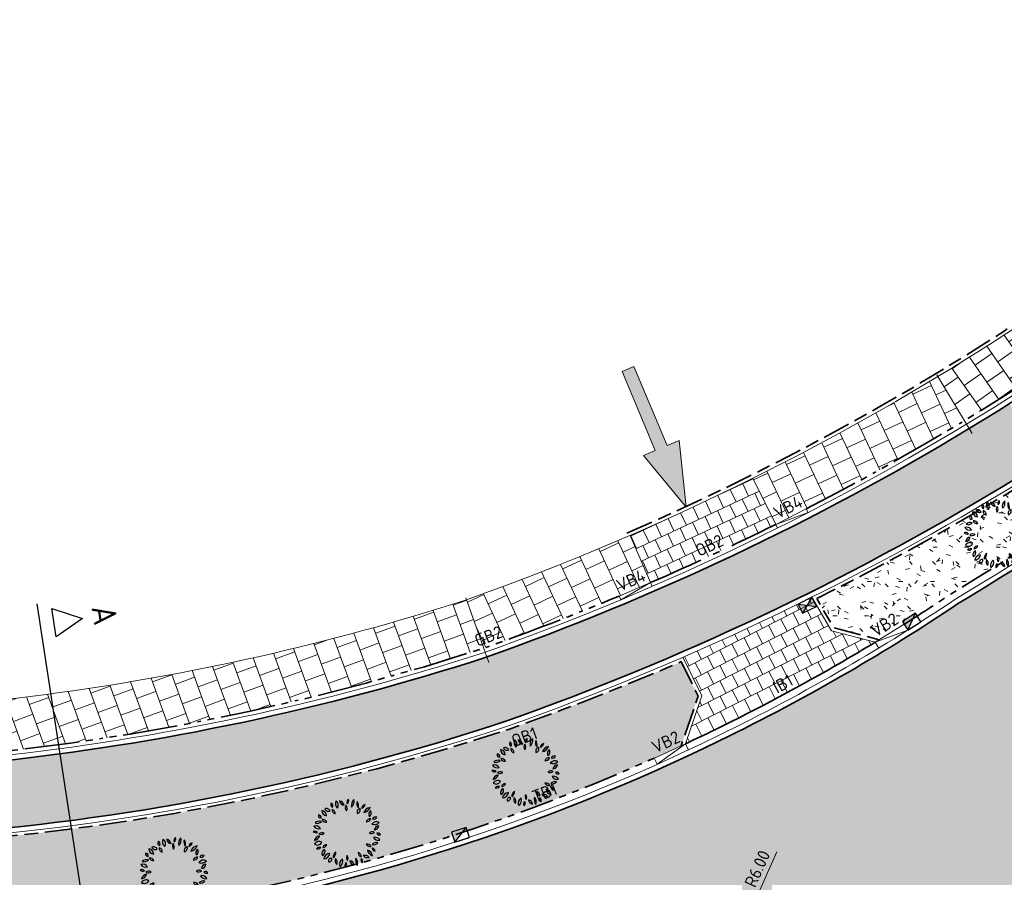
# Model space of a CAD drawing. Header units: metres. Extents: x 196651 to 397723, y 354703 to 710691.
# Tile 38 of 256: x 197566 to 197595, y 355995 to 356020. Entities that reach past the tile are written whole.
import ezdxf
from ezdxf.enums import TextEntityAlignment as Align

# ---------------------------------------------------------------- set-up
doc = ezdxf.new("R2010")
doc.units = ezdxf.units.M
doc.header["$MEASUREMENT"] = 0
for name, pattern in [('VH-OPSLUITBAND_100X200', [16, 8, -2, 4, -2]), ('VH-OPSLUITBAND_120X250', [26, 16, -4, 2, -4]), ('VH-RIJWIELPADBAND_410X225', [28, 16, -2, 2, -2, 0, -2, 2, -2]), ('VH-TROTTOIRBAND_180-200', [20, 10, -2, 2, -2, 2, -2])]:
    doc.linetypes.add(name, pattern=pattern)
for name, color, linetype in [('N-WE-GR-BOOM', 96, 'Continuous'), ('N-WE-RI-HWA_KOLK_STRAAT-S', 150, 'Continuous'), ('N-WE-RI-HWA_KOLK_TROTTOIR-S', 150, 'Continuous')]:
    doc.layers.add(name, color=color, linetype=linetype)
for name, color, linetype, lineweight in [('N-WE-GR-GRAS_BERM-A', 86, 'Continuous', 5), ('N-WE-VH-GOOT_TEGEL-G', 170, 'Continuous', 35), ('N-WE-VH-KANTOPSLUITING_INRITBAND-G', 1, 'Continuous', 35), ('N-WE-VH-KANTOPSLUITING_OPSLUITBAND_100X200-G', 5, 'VH-OPSLUITBAND_100X200', 35), ('N-WE-VH-KANTOPSLUITING_OPSLUITBAND_120X250-G', 5, 'VH-OPSLUITBAND_120X250', 35), ('N-WE-VH-KANTOPSLUITING_RIJWIELPADBAND_410X250-G', 5, 'VH-RIJWIELPADBAND_410X225', 35), ('N-WE-VH-KANTOPSLUITING_TEKST-T', 7, 'VH-OPSLUITBAND_100X200', 35), ('N-WE-VH-KANTOPSLUITING_TROTTOIRBAND_180 200-G', 6, 'VH-TROTTOIRBAND_180-200', 35), ('N-WE-VH-KANTVERHARDING-G', 1, 'Continuous', 5), ('N-WE-VH-VERHARDING_ASFALT_DEKLAAG-G_ZWART', 252, 'Continuous', 5), ('N-WE-VH-VERHARDING_TEGEL-200X200X50-A', 252, 'Continuous', 18), ('N-WE-VH-VERHARDING_TEGEL-A', 252, 'Continuous', 5), ('X-XX-AL-AANPIJLING-M', 7, 'Continuous', 18), ('X-XX-AL-AANPIJLING_INRIT-S', 6, 'Continuous', 18), ('X-XX-AL-VERWIJZING_DOORSNEDE-200-S', 3, 'Continuous', 25)]:
    doc.layers.add(name, color=color, linetype=linetype, lineweight=lineweight)
doc.layers.add('N-WE-VH-VERHARDING_ASFALT_DEKLAAG-G_ROOD', color=7, linetype='Continuous', lineweight=5, true_color=0xbf4040)
doc.styles.add('ATT', font='romans.shx')
doc.styles.add('NLCS-ISO', font='NLCS-ISO.ttf')
doc.styles.add('NLCS-ISO-M200-T18', font='NLCS-ISO.ttf')
doc.styles.get("Standard").update_dxf_attribs({"font": 'isocp.shx'})
doc.dimstyles.new('NLCS-M200-T18-PIJL', dxfattribs={"dimscale": 0.2, "dimtxt": 1.799999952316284, "dimasz": 1.8, "dimexe": 2, "dimexo": 2, "dimgap": 0.7, "dimtad": 1, "dimzin": 0, "dimdsep": 46, "dimtxsty": 'NLCS-ISO-M200-T18', "dimcen": 0, "dimdle": 2, "dimse1": 1, "dimse2": 1, "dimclrd": 256, "dimclre": 256, "dimclrt": 256, "dimadec": 1, "dimazin": 0, "dimtfac": 1, "dimtofl": 0, "dimtmove": 1, "dimatfit": 0, "dimfxl": 2, "dimfxlon": 1, "dimtfillclr": 254, "dimtolj": 1, "dimtzin": 0, "dimlwd": 18, "dimlwe": 18, "dimarcsym": 0})
pattern_1 = [(0, (0, 0), (1, 1), [0.12, -0.8]), (45, (0.4, 0.2), (-0.1131370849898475, 1.866761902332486), [0.12, -0.8]), (29.99999999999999, (0.08, 0.12), (0.2274613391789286, 1.286025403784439), [0.12, -0.8]), (15, (0.32, 0.48), (0.3856270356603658, 0.7244941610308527), [0.12, -0.8]), (135, (0.16, 2), (-0.02828427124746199, -0.6505382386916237), [0.12, -0.8]), (150, (1.2, 0.4), (0.2156921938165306, -0.5864101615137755), [0.12, -0.8]), (165, (0.24, 0.04), (0.1434520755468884, -0.7010146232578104), [0.12, -0.8]), (85, (0.4, 0.4), (-0.872677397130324, 1.040016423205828), [0.12, -0.8]), (99.99999999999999, (0, 0), (-1.112117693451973, 0.7787131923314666), [0.12, -0.7999999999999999])]

# ---------------------------------------------------------------- blocks, each defined once
blk = doc.blocks.new('INRIT')
at = {"layer": 'X-XX-AL-AANPIJLING_INRIT-S'}
blk.add_hatch(color=254, dxfattribs=at).paths.add_polyline_path([(-1.75, 0.07499999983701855), (-1.750000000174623, -0.07499999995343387), (-0.75, -0.07500000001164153), (-0.75, -0.2250000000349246), (0, 0), (-0.75, 0.2250000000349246), (-0.75, 0.07500000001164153)])
at = {"layer": 'X-XX-AL-AANPIJLING_INRIT-S', "flags": 128}
blk.add_lwpolyline([(-1.75, 0.07499999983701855), (-1.750000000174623, -0.07499999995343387), (-0.75, -0.07500000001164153), (-0.75, -0.2250000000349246), (0, 0), (-0.75, 0.2250000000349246), (-0.75, 0.07500000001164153)], close=True, dxfattribs=at)
blk = doc.blocks.new('TEKST TB')
at = {"style": 'NLCS-ISO'}
blk.add_attdef('TEKST_TROTTOIRBANDEN', text='', height=0.36, rotation=0.340705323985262, dxfattribs=at).set_placement((0, 0), align=Align.BOTTOM_CENTER)
blk = doc.blocks.new('N-SRI-HWA-KOLK_TROTTOIR-SO')
blk.add_hatch(color=256).paths.add_polyline_path([(1.125000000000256, 0.7499999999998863), (-1.124999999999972, 0.7499999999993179), (-1.124999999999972, -0.7499999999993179)])
blk.add_line((-1.124999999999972, -0.7499999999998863), (1.124999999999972, 0.7499999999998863))
at = {"flags": 128}
blk.add_lwpolyline([(-1.124999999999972, -0.7499999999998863), (1.124999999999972, -0.7499999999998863), (1.124999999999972, 0.7499999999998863), (-1.124999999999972, 0.7499999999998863)], close=True, dxfattribs=at)
blk = doc.blocks.new('N-SRI-HWA-KOLK_STRAAT_450X300-SO')
h = blk.add_hatch(color=256)
h.dxf.hatch_style = 1
h.paths.add_polyline_path([(0, -4.163336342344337e-17), (-1.124999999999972, 0.7499999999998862), (-1.124999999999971, -0.7499999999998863)])
h.paths.add_polyline_path([(1.124999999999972, -0.7499999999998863), (1.124999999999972, 0.7499999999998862), (5.551115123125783e-17, -1.110223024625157e-16)])
for p, q in [((-1.124999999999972, -0.7499999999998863), (1.124999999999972, 0.7499999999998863)), ((1.124999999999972, -0.7499999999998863), (-1.124999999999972, 0.7499999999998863))]:
    blk.add_line(p, q)
at = {"flags": 128}
blk.add_lwpolyline([(-1.124999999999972, -0.7499999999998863), (1.124999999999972, -0.7499999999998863), (1.124999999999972, 0.7499999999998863), (-1.124999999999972, 0.7499999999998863)], close=True, dxfattribs=at)
blk = doc.blocks.new('*U296')
for p, q in [((2.597820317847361, -16.99289619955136), (-2.365091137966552, 15.47056504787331)), ((-1.812519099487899, 14.50295761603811), (-1.939460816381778, 15.3333104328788)), ((-1.939460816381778, 15.3333104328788), (-1.045637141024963, 15.04507574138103)), ((-1.045637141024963, 15.04507574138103), (-1.812519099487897, 14.5029576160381)), ((2.83606048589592, -15.9043918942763), (3.729884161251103, -16.19262658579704)), ((2.96300220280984, -16.73474471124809), (2.83606048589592, -15.9043918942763)), ((3.729884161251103, -16.19262658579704), (2.96300220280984, -16.73474471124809))]:
    blk.add_line(p, q)
for tag, p in [('A200', (-0.7490825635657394, 15.09041206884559)), ('B200', (4.026438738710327, -16.14729025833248))]:
    blk.add_attdef(tag, text='', height=0.6999999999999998, rotation=278.6919010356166).set_placement(p, align=Align.CENTER)
blk = doc.blocks.new('12PPLT06')
at = {"color": 0, "linetype": 'ByBlock'}
for centre, radius, start, end in [((-0.1922265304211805, 0.4144898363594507), 0.04510308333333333, 146.815069, 244.019343), ((-0.2497319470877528, 0.3986316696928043), 0.04510308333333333, 326.815069, 64.019343), ((-0.0861073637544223, 0.4282650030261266), 0.08348141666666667, 149.473723, 231.758585), ((-0.209690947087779, 0.4051008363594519), 0.08348141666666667, 329.473723, 51.758585), ((-0.02870544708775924, 0.4858358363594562), 0.08172058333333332, 192.305955, 259.684897), ((-0.1231813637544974, 0.388018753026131), 0.08172058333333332, 12.305955, 79.68489699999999), ((0.05000580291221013, 0.4504235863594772), 0.05243733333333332, 125.409332, 202.710088), ((-0.02874894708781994, 0.4729173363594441), 0.05243733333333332, 305.409332, 22.710088), ((0.1770898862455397, 0.4065607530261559), 0.1137750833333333, 133.811686, 194.307734), ((-0.01192153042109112, 0.4605457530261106), 0.1137750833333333, 313.811686, 14.307734), ((0.2574144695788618, 0.4291249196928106), 0.1143496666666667, 163.464229, 212.790564), ((0.05166538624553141, 0.3997421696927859), 0.1143496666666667, 343.464229, 32.790564), ((-0.3790860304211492, 0.2477432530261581), 0.081791, 3.318929, 83.19036499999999), ((-0.2877341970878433, 0.3336924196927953), 0.081791, 183.318929, 263.190365), ((-0.2982741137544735, 0.2994408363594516), 0.05821033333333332, 25.453651, 116.685197), ((-0.2718556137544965, 0.3764686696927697), 0.05821033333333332, 205.453651, 296.6851970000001), ((-0.1618326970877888, 0.3338885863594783), 0.05570899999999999, 168.806602, 257.639098), ((-0.2284075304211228, 0.2902852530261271), 0.05570899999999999, 348.806602, 77.639098), ((0.04061563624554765, 0.3678615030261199), 0.06638033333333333, 145.524785, 220.832734), ((-0.06433119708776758, 0.3620330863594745), 0.06638033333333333, 325.524785, 40.83273399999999), ((0.2042821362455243, 0.3047935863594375), 0.05733175, 103.891386, 198.903947), ((0.1362783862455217, 0.3418740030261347), 0.05733175, 283.891386, 18.903947), ((0.1966333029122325, 0.4278707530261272), 0.0671975, 284.100357, 348.465016), ((0.2788443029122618, 0.3492606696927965), 0.0671975, 104.100357, 168.465016), ((0.3554936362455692, 0.2580414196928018), 0.1178019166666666, 100.300505, 160.447649), ((0.2234203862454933, 0.4133692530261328), 0.1178019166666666, 280.300505, 340.447649), ((0.3801633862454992, 0.2704886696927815), 0.06404974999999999, 122.581735, 207.179988), ((0.2886953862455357, 0.2952014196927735), 0.06404974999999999, 302.581735, 27.17998800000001), ((-0.4032495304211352, 0.08753425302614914), 0.08471958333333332, 69.720138, 135.64891), ((-0.4344656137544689, 0.226225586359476), 0.08471958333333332, 249.720138, 315.64891), ((-0.3812560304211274, 0.2554981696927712), 0.03687258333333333, 163.493346, 274.469734), ((-0.4137354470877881, 0.2292142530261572), 0.03687258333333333, 343.493346, 94.469734), ((-0.3534903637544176, 0.1337669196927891), 0.06314383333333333, 22.572306, 98.33354299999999), ((-0.3043353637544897, 0.2204817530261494), 0.06314383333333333, 202.572306, 278.3335430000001), ((0.3410773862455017, 0.143559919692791), 0.06633966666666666, 86.02821899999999, 161.369762), ((0.2828089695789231, 0.230933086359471), 0.06633966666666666, 266.028219, 341.369762), ((0.3983755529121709, 0.2140967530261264), 0.09187275, 244.7352629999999, 320.578115), ((0.4301350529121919, 0.07267058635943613), 0.09187275, 64.735263, 140.578115), ((0.4133008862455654, 0.1913606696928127), 0.04460749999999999, 59.98145400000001, 155.66759), ((0.3949721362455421, 0.248364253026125), 0.04460749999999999, 239.981454, 335.66759), ((-0.4752231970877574, -0.03667174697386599), 0.06300191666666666, 44.25764999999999, 108.592661), ((-0.450188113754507, 0.06701016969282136), 0.06300191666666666, 224.25765, 288.592661), ((-0.4559597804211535, 0.02465575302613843), 0.07996766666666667, 30.948236, 110.578394), ((-0.415484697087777, 0.1406452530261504), 0.07996766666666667, 210.948236, 290.578394), ((-0.3678316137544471, -0.06481383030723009), 0.06992266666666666, 60.509485, 129.29199), ((0.3660280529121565, -0.0461168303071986), 0.06502333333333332, 58.874764, 131.213524), ((0.3567975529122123, 0.05846016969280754), 0.06502333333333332, 238.874764, 311.213524), ((0.4628914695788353, 0.03809850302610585), 0.06592175, 90.25287399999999, 173.522083), ((0.3970997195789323, 0.1114569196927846), 0.06592175, 270.252874, 353.5220830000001), ((-0.3856936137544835, -0.1306236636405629), 0.09234183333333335, 100.876159, 165.447913), ((-0.4924966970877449, -0.01673874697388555), 0.09234183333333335, 280.876159, 345.447913), ((-0.411169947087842, -0.1962779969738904), 0.07279833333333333, 54.97446299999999, 151.379225), ((-0.4332910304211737, -0.1017925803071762), 0.07279833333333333, 234.974463, 331.379225), ((-0.3776902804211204, 0.05016466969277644), 0.06992266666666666, 240.509485, 309.29199), ((0.4250529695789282, -0.2125242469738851), 0.07530733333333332, 71.371166, 141.75354), ((0.3899658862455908, -0.09454383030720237), 0.07530733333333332, 251.371166, 321.75354), ((0.4073073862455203, -0.1426145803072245), 0.08137058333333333, 29.195197, 106.718901), ((0.454932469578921, -0.02499216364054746), 0.08137058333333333, 209.195197, 286.718901), ((0.4502331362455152, -0.04529299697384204), 0.04464991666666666, 28.19813599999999, 112.191787), ((0.4727193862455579, 0.01714758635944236), 0.04464991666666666, 208.198136, 292.191787), ((-0.3988381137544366, -0.2663327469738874), 0.05835274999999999, 71.81924599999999, 140.08176), ((-0.425385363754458, -0.1734484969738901), 0.05835274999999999, 251.819246, 320.08176), ((-0.300776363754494, -0.2997434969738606), 0.06498733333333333, 113.475292, 203.45596), ((-0.3862814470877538, -0.2660029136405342), 0.06498733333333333, 293.475292, 23.45596), ((-0.2960180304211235, -0.2328259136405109), 0.06249758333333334, 87.172434, 157.236469), ((-0.3505646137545, -0.1462222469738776), 0.06249758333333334, 267.172434, 337.236469), ((-0.1213639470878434, -0.3477423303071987), 0.07992766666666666, 122.887314, 186.725334), ((-0.244141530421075, -0.289984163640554), 0.07992766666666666, 302.887314, 6.725333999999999), ((0.2217668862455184, -0.2893535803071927), 0.05859191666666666, 173.649981, 254.6514450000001), ((0.1480257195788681, -0.3393753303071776), 0.05859191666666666, 353.649981, 74.65144500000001), ((0.2959620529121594, -0.2261938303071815), 0.06442966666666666, 28.807165, 103.91988), ((0.336918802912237, -0.1326099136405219), 0.06442966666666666, 208.807165, 283.91988), ((0.3923588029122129, -0.2358448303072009), 0.0967875, 186.548686, 256.891132), ((0.2742512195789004, -0.3411484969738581), 0.0967875, 6.548686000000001, 76.891132), ((0.410380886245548, -0.2204391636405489), 0.04222583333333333, 179.255722, 267.628659), ((0.3664114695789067, -0.2620803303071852), 0.04222583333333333, 359.255722, 87.628659), ((-0.3404386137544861, -0.286296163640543), 0.08883749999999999, 271.632764, 352.026789), ((-0.2499286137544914, -0.3874203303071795), 0.08883749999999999, 91.63276400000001, 172.026789), ((-0.2305322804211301, -0.4082693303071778), 0.04104691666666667, 76.54190600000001, 193.477426), ((-0.2608957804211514, -0.3779159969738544), 0.04104691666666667, 256.541906, 13.477426), ((-0.09836994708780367, -0.3976454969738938), 0.07587533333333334, 159.116987, 230.360624), ((-0.2176659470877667, -0.4290285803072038), 0.07587533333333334, 339.116987, 50.360624), ((-0.01992978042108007, -0.4540436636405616), 0.09055483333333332, 122.116989, 201.727527), ((-0.152194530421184, -0.4108697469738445), 0.09055483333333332, 302.116989, 21.727527), ((0.0214697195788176, -0.4669088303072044), 0.05212266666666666, 129.747505, 206.070901), ((-0.05867703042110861, -0.4497403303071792), 0.05212266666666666, 309.747505, 26.070901), ((0.05309013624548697, -0.3604013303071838), 0.06279416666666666, 148.787661, 221.5977109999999), ((-0.04757369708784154, -0.3695494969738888), 0.06279416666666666, 328.787661, 41.597711), ((0.1123076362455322, -0.397803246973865), 0.07050225, 185.31956, 260.418968), ((0.03037446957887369, -0.4738584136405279), 0.07050225, 5.31956, 80.41896799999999), ((0.2468061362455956, -0.3953419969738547), 0.1233375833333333, 165.20711, 218.321749), ((0.0307931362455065, -0.4403295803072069), 0.1233375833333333, 345.20711, 38.321749), ((0.2555320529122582, -0.3939920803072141), 0.05361883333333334, 156.775419, 231.2879720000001), ((0.1727245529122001, -0.4146869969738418), 0.05361883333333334, 336.775419, 51.287972), ((0.2580326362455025, -0.405242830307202), 0.08059875, 38.69621400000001, 106.241545), ((0.2983952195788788, -0.2774710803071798), 0.08059875, 218.696214, 286.241545)]:
    blk.add_arc(centre, radius, start, end, dxfattribs=at)
at = {"color": 0, "linetype": 'ByBlock', "style": 'ATT'}
for tag, p, flags in [('ITEM', (-0.9110891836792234, -3.045691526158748), 3), ('ROOM_NUMBER', (-0.9110891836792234, -4.379024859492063), 1)]:
    blk.add_attdef(tag, p, '', height=1, dxfattribs=dict(at, flags=flags))
blk = doc.blocks.new('*D1766')
at = {"layer": 'Defpoints', "color": 0, "transparency": 16777216}
for p in [(197587.557003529, 355994.2227065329), (197585.1038067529, 355988.7471402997)]:
    blk.add_point(p, dxfattribs=at)
at = {"layer": 'X-XX-AL-AANPIJLING-M', "linetype": 'Continuous', "lineweight": 18, "transparency": 16777216}
blk.add_line((197588.4074450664, 355996.120902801), (197587.7041953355, 355994.5512405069), dxfattribs=at)
at = {"layer": 'X-XX-AL-AANPIJLING-M', "transparency": 16777216}
blk.add_solid([(197587.6494396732, 355994.5757724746), (197587.7589509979, 355994.5267085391), (197587.557003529, 355994.2227065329)], dxfattribs=at)
at = {"layer": 'X-XX-AL-AANPIJLING-M', "transparency": 16777216, "insert": (197587.8373859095, 355995.6311758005), "char_height": 0.3599999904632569, "attachment_point": 5, "rotation": 65.8663732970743, "style": 'NLCS-ISO-M200-T18'}
blk.add_mtext('\\A1;R6.00', dxfattribs=at)
blk = doc.blocks.new('*D1796')
at = {"layer": 'Defpoints', "color": 0, "transparency": 16777216}
for p in [(197656.5246603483, 356038.2042141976), (197542.917928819, 355978.7313126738)]:
    blk.add_point(p, dxfattribs=at)
at = {"layer": 'X-XX-AL-AANPIJLING-M', "linetype": 'Continuous', "lineweight": 18, "transparency": 16777216}
blk.add_line((197654.299166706, 356037.0391726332), (197656.2057201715, 356038.0372496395), dxfattribs=at)
at = {"layer": 'X-XX-AL-AANPIJLING-M', "transparency": 16777216}
blk.add_solid([(197656.1778927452, 356038.0904063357), (197656.2335475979, 356037.9840929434), (197656.5246603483, 356038.2042141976)], dxfattribs=at)
at = {"layer": 'X-XX-AL-AANPIJLING-M', "transparency": 16777216, "insert": (197654.9445604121, 356037.7382312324), "char_height": 0.3599999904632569, "attachment_point": 5, "rotation": 27.631969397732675, "style": 'NLCS-ISO-M200-T18'}
blk.add_mtext('\\A1;R128.23', dxfattribs=at)

msp = doc.modelspace()

# ---------------------------------------------------------------- hatches: boundary and pattern name
at = {"layer": 'N-WE-GR-GRAS_BERM-A'}
h = msp.add_hatch(dxfattribs=at)
h.set_pattern_fill('AGR-GRAS_01', color=256, scale=0.04, pattern_type=2)
h.set_pattern_definition(pattern_1)
h.paths.add_polyline_path([(197604.3823115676, 356011.2442264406), (197605.0495173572, 356011.7839447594), (197605.1432732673, 356012.7822944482), (197604.6776135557, 356013.3444800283, -0.05724027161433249), (197589.5681058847, 356003.5026430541), (197590.0664514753, 356002.6501240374), (197591.3886172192, 356002.3034749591), (197592.1219233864, 356002.7564675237, 0.006943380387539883), (197593.4871146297, 356003.6426866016, 0.03302393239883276)])
h = msp.add_hatch(dxfattribs=at)
h.set_pattern_fill('AGR-GRAS_01', color=256, scale=0.04, pattern_type=2)
h.set_pattern_definition(pattern_1)
edge = h.paths.add_edge_path()
edge.add_line((197553.4292139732, 355996.4395306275), (197553.28032139, 355993.4331613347))
edge.add_arc((197555.2302487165, 356097.7120254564), 104.2970935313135, 268.9287418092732, 278.4503868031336)
edge.add_arc((197560.8972813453, 356052.3516237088), 58.60595351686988, 279.4870754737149, 294.1081427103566)
edge.add_line((197584.8354799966, 355998.8575078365), (197585.6162253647, 355999.2148827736))
edge.add_line((197585.6162253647, 355999.2148827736), (197586.1119467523, 356000.6630658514))
edge.add_line((197586.1119467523, 356000.6630658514), (197585.6204481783, 356001.6661783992))
edge.add_arc((197554.2789387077, 356074.1989401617), 79.01450338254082, 289.466007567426, 293.36924140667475, ccw=False)
edge.add_arc((197558.9937347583, 356064.9602062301), 68.74624990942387, 265.3572343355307, 288.3270304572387, ccw=False)
at = {"layer": 'N-WE-VH-VERHARDING_ASFALT_DEKLAAG-G_ROOD'}
h = msp.add_hatch(color=256, dxfattribs=at)
edge = h.paths.add_edge_path()
edge.add_arc((197554.2789389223, 356074.1989402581), 78.76450334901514, 289.4678133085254, 302.2666273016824)
edge.add_line((197596.3281507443, 356007.5978083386), (197595.1872121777, 356009.1837028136))
edge.add_arc((197554.2789443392, 356074.1989282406), 76.81449026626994, 289.48819351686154, 302.1785371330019, ccw=False)
edge.add_arc((197558.038328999, 356069.5895712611), 71.24327878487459, 264.31616596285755, 287.87448266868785, ccw=False)
edge.add_arc((197551.9043202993, 356007.5578498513), 8.909115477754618, 253.0964873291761, 264.0607976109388, ccw=False)
edge.add_line((197549.3138982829, 355999.033645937), (197549.0974967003, 355997.1826234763))
edge.add_arc((197558.9937347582, 356064.9602062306), 68.49624990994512, 261.692916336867, 288.3249498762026)
at = {"layer": 'N-WE-VH-VERHARDING_ASFALT_DEKLAAG-G_ZWART'}
h = msp.add_hatch(color=256, dxfattribs=at)
edge = h.paths.add_edge_path()
edge.add_arc((197541.4517818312, 356089.8330604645), 101.0299702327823, 301.1250693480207, 303.7588192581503)
edge.add_line((197597.5939554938, 356005.8383509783), (197599.3169656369, 356003.4433821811))
edge.add_arc((197541.4497432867, 356089.8331176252), 103.9798144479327, 303.78202980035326, 303.81572192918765, ccw=False)
edge.add_arc((197602.6857701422, 355998.2977417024), 6.150000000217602, 123.7820298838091, 181.7824850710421)
edge.add_arc((197597.6881895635, 355998.1422156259), 1.150000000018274, 181.7824850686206, 303.0847720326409)
edge.add_arc((197554.5637252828, 356064.3334581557), 80.150000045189, 303.0847720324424, 306.2820423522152)
edge.add_line((197601.9933338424, 355999.7234377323), (197603.7187317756, 355997.3287622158))
edge.add_arc((197554.565850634, 356064.3332715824), 83.09999999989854, 264.96511449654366, 306.2628677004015, ccw=False)
edge.add_arc((197545.9462250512, 355965.9095615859), 15.70049941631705, 85.15313590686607, 95.47309018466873)
edge.add_line((197544.4487390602, 355981.5384840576), (197544.978123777, 355985.0447808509))
edge.add_arc((197549.0969112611, 355998.0585462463), 13.65000000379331, 252.4376978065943, 265.2845225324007)
edge.add_arc((197554.5637253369, 356064.3334575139), 80.14999939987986, 265.284522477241, 295.0833855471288)
edge.add_arc((197588.0544588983, 355992.7836798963), 1.149999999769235, 295.0984727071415, 413.8337356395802)
edge.add_arc((197585.1038067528, 355988.7471402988), 6.150000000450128, 53.83373561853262, 110.8373860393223)
edge.add_arc((197560.8951571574, 356052.3518072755), 61.90595033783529, 290.562732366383, 290.8373860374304, ccw=False)
edge.add_arc((197583.393702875, 355992.3769774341), 2.150000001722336, 110.5627323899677, 127.3427256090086)
edge.add_line((197582.0895528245, 355994.0862733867), (197576.3053249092, 355989.6730521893))
edge.add_arc((197575.1831492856, 355991.1438417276), 1.849999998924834, 282.77781482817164, 307.34272562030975, ccw=False)
edge.add_arc((197563.2952134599, 356043.5627264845), 55.59999997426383, 278.4598280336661, 282.77781483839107, ccw=False)
edge.add_arc((197555.2085148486, 356097.9328316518), 110.568200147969, 264.9074183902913, 278.45982803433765, ccw=False)
edge.add_line((197545.3938917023, 355987.8010921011), (197546.4189692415, 355993.4591399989))
edge.add_arc((197547.7158612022, 356001.5052925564), 8.14999998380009, 260.8437229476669, 264.0108516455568)
edge.add_arc((197555.2302471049, 356097.7120255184), 104.6470934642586, 265.4152845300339, 268.2798001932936)
edge.add_arc((197552.5451109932, 356008.2552214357), 15.15000000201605, 268.2743331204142, 268.2807247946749)
edge.add_arc((197555.2302487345, 356097.7120241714), 104.6470922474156, 268.2807246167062, 278.4521197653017)
edge.add_arc((197560.8972813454, 356052.3516237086), 58.95595351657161, 279.4839967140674, 303.7774958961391)
at = {"layer": 'N-WE-VH-VERHARDING_TEGEL-200X200X50-A'}
h = msp.add_hatch(dxfattribs=at)
h.set_pattern_fill('AVH-TEGEL_200X200_HALFST', color=256, scale=2, angle=115, pattern_type=2)
h.set_pattern_definition([(115, (197586.1300095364, 356005.812958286), (-0.3503088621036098, 0.2779994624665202), [0.4, -0.4]), (205, (197586.1300095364, 356005.812958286), (0.1690473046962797, -0.36252311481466), [])])
h.paths.add_polyline_path([(197588.3722174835, 356005.6663978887), (197587.7041414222, 356007.0092046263, -0.01313511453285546), (197584.1290029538, 356005.3461697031), (197584.7255742, 356003.9702893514, 0.01313773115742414)])
h = msp.add_hatch(dxfattribs=at)
h.set_pattern_fill('AVH-TEGEL_200X200_HALFST', color=256, scale=2, angle=117, pattern_type=2)
h.set_pattern_definition([(117, (0, 0), (-0.3597975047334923, 0.2656045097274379), [0.4, -0.4]), (207, (0, 0), (0.1815961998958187, -0.3564026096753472), [])])
edge = h.paths.add_edge_path()
edge.add_arc((197554.2790036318, 356074.1988300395), 78.91437791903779, 293.4384479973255, 296.4492245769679)
edge.add_line((197589.4278265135, 356003.5444650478), (197590.0010232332, 356002.5638983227))
edge.add_line((197590.0010232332, 356002.5638983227), (197591.271129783, 356002.2308982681))
edge.add_arc((197560.8972813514, 356052.3516236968), 58.60595350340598, 295.08236818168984, 301.2164389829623, ccw=False)
edge.add_line((197585.7415598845, 355999.2722528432), (197586.2199563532, 356000.6699009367))
edge.add_line((197586.2199563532, 356000.6699009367), (197585.6682750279, 356001.795841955))
at = {"layer": 'N-WE-VH-VERHARDING_TEGEL-A'}
h = msp.add_hatch(dxfattribs=at)
h.set_pattern_fill('AVH-TEGEL_300X300_HALFST', color=256, scale=2, angle=35, style=0, pattern_type=2)
h.set_pattern_definition([(35, (0, 0), (0.3194182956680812, 0.5898914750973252), [0.5999999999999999, -0.5999999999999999]), (125, (0, 0), (-0.4914912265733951, -0.3441458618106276), [])])
edge = h.paths.add_edge_path()
edge.add_arc((197554.2695699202, 356074.2113848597), 75.05999999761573, 301.1535220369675, 309.70304640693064, ccw=False)
edge.add_line((197593.1005828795, 356009.9762228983), (197593.8765824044, 356008.6925464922))
edge.add_arc((197554.2784394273, 356074.1996971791), 76.54540951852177, 301.1523663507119, 309.7041131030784)
edge.add_line((197603.1774113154, 356015.3092033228), (197602.2185528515, 356016.4628036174))
h = msp.add_hatch(dxfattribs=at)
h.set_pattern_fill('AVH-TEGEL_300X300_HALFST', color=256, scale=2, angle=25, style=0, pattern_type=2)
h.set_pattern_definition([(25.00000000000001, (0, 0), (0.4169991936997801, 0.5254632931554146), [0.6, -0.6]), (115, (0, 0), (-0.5437846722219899, -0.2535709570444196), [])])
edge = h.paths.add_edge_path()
edge.add_line((197584.7255742, 356003.9702893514), (197584.1290029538, 356005.3461697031))
edge.add_arc((197554.2695699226, 356074.2113848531), 75.0599999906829, 289.5282960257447, 293.4411878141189, ccw=False)
edge.add_line((197579.3600525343, 356003.4690970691), (197579.8612483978, 356002.0559818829))
edge.add_arc((197554.27894434, 356074.1989282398), 76.5444902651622, 289.5247994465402, 293.4384591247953)
edge = h.paths.add_edge_path()
edge.add_line((197587.7041414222, 356007.0092046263), (197588.3722174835, 356005.6663978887))
edge.add_arc((197554.27894434, 356074.1989282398), 76.5444902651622, 296.4492321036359, 301.1523406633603)
edge.add_line((197593.8765824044, 356008.6925464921), (197593.1005828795, 356009.9762228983))
edge.add_arc((197554.2695699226, 356074.2113848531), 75.0599999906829, 296.45136121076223, 301.15352203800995, ccw=False)
h = msp.add_hatch(dxfattribs=at)
h.set_pattern_fill('AVH-TEGEL_300X300_HALFST', color=256, scale=2, angle=20, style=0, pattern_type=2)
h.set_pattern_definition([(20, (0, 0), (0.4612095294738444, 0.4871198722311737), [0.6, -0.6]), (110, (0, 0), (-0.563815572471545, -0.2052120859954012), [])])
edge = h.paths.add_edge_path()
edge.add_arc((197554.2788271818, 356074.1989038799), 76.54450646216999, 289.491126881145, 289.5248881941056)
edge.add_line((197579.8612483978, 356002.0559818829), (197579.3600609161, 356003.4690734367))
edge.add_arc((197558.0383289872, 356069.5895745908), 69.4732820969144, 267.1184119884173, 287.8728397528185, ccw=False)
edge.add_arc((197555.2367512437, 356007.8068299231), 7.634028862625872, 238.4508067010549, 264.8068481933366, ccw=False)
edge.add_line((197551.2423949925, 356001.3011773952), (197549.8825909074, 355999.0864490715))
edge.add_arc((197558.0383289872, 356069.5895745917), 70.97328209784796, 263.4014048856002, 287.8714103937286)

# ---------------------------------------------------------------- linework, layer by layer
at = {"layer": 'N-WE-VH-GOOT_TEGEL-G', "flags": 128}
for points in [[(197866.1533364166, 356128.2646931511, 0.3269534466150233), (197857.8188387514, 356133.0875539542), (197856.1657519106, 356132.9093047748, 0.06128720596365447), (197825.0365349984, 356125.6260440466, 0.01212265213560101), (197818.5935215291, 356123.0787361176), (197814.9221508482, 356121.4736490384), (197802.4610331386, 356115.9584449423), (197789.9629197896, 356107.1472932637), (197768.0015965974, 356097.4273642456), (197745.0209239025, 356090.535851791), (197713.0206198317, 356076.3727396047, 0.0597998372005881), (197653.0758249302, 356040.7542891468), (197649.9855954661, 356038.214516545), (197649.0843240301, 356037.4998937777, 0.001353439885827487), (197648.4857849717, 356037.0226646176, 0.01770595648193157), (197632.799694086, 356023.5066607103), (197611.0048032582, 356003.3393815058, -0.211706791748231), (197547.2728054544, 355981.5539173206, -0.211706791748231)], [(197543.7184961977, 356007.9375179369, 0.4259856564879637), (197550.9824665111, 355998.6965562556, 0.1031561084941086), (197579.9052222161, 356001.7851188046, 0.1019807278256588), (197606.4501345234, 356017.8195629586), (197623.4793686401, 356033.5770779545, -0.02028559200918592), (197642.3754352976, 356049.6899144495, 0.03995085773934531), (197643.5654582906, 356050.7882617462), (197644.0752422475, 356051.3403508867, -0.04326172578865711), (197645.3330549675, 356052.4859614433, -0.05896844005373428), (197707.344260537, 356089.1933578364)], [(197552.0905729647, 355993.1120416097, 0.04441024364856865), (197570.6115782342, 355994.2014999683, 0.07222075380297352), (197586.7484237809, 355999.3655605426, 0.01799439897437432), (197590.4916093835, 356001.3616226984, 0.01591368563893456), (197593.6749732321, 356003.347262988, 0.03725170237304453), (197605.9302696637, 356012.0540177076, 0.009930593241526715), (197608.9680647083, 356014.6758490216, 0.0007583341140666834), (197609.1957308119, 356014.8809940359), (197620.1012939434, 356024.9721451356), (197623.0324064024, 356027.6843662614), (197626.2117537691, 356030.6262844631, -0.01770595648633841), (197642.4181219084, 356044.5905880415, -0.001353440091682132), (197643.0577206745, 356045.1005550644), (197645.1458928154, 356046.7562775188), (197648.053396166, 356049.0616519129, -0.006274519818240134), (197651.0541711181, 356051.3802520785, -0.002920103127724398), (197652.4703531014, 356052.4334775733, -0.03999413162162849), (197693.533524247, 356077.8176833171)], [(197544.9629348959, 355997.7781856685, -0.1221106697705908), (197545.5158321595, 355997.80305923, 0.008640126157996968), (197547.844345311, 355997.377461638, 0.1214245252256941), (197580.529359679, 355999.9374939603, 0.1020953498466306), (197607.7802216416, 356016.3935795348), (197624.8037483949, 356032.145813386, -0.02028559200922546), (197643.579465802, 356048.1560270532, 0.008291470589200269), (197643.8909640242, 356048.4089977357), (197644.6867733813, 356049.1282093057), (197645.5078978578, 356050.0174760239, -0.01915570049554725), (197645.9351192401, 356050.4459916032, -0.437798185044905), (197647.6201098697, 356050.3164690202), (197648.3039604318, 356049.451091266)]]:
    msp.add_lwpolyline(points, format="xyb", dxfattribs=at)
at = {"layer": 'N-WE-VH-KANTOPSLUITING_INRITBAND-G', "flags": 128}
msp.add_lwpolyline([(197585.7415598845, 355999.2722528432, 0.004034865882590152), (197586.5949549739, 355999.6801194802, 0.01799439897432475), (197590.3159186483, 356001.6643317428, 0.004737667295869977), (197591.271129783, 356002.2308982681, 0.004737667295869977)], format="xyb", dxfattribs=at)
at = {"layer": 'N-WE-VH-KANTOPSLUITING_OPSLUITBAND_100X200-G', "ltscale": 0.1, "flags": 128}
for points in [[(197584.0317213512, 356005.4130132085, 0.0556123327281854), (197598.4627699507, 356013.664191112, 0.0556123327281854)], [(197605.0494391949, 356011.7831124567), (197605.1432732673, 356012.7822944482), (197604.6776135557, 356013.3444800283, -0.05724027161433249), (197589.5681058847, 356003.5026430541), (197590.0664514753, 356002.6501240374), (197591.3899818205, 356002.3031171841)], [(197547.1248335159, 355995.9905567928), (197547.3521518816, 355996.8395826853, -0.3857631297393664), (197547.8036518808, 355997.1307957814), (197548.7914992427, 355996.9751985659, 0.1177450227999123), (197580.6103283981, 355999.7009558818, 0.01703271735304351), (197585.6204481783, 356001.6661783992), (197586.1119467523, 356000.6630658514), (197585.6157719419, 355999.2135581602)]]:
    msp.add_lwpolyline(points, format="xyb", dxfattribs=at)
at = {"layer": 'N-WE-VH-KANTOPSLUITING_OPSLUITBAND_120X250-G', "ltscale": 0.1, "flags": 128}
msp.add_lwpolyline([(197584.7255742, 356003.9702893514, 0.01313773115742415), (197588.3722174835, 356005.6663978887)], format="xyb", dxfattribs=at)
at = {"layer": 'N-WE-VH-KANTOPSLUITING_RIJWIELPADBAND_410X250-G', "ltscale": 0.1, "flags": 128}
for points in [[(197589.2646372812, 356006.1176512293, 0.05134582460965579), (197602.4032734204, 356014.6749167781)], [(197552.0049883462, 355998.873200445, 0.09958380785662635), (197579.818731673, 356002.0409193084, 0.01395862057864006), (197583.8054879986, 356003.578518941)]]:
    msp.add_lwpolyline(points, format="xyb", dxfattribs=at)
at = {"layer": 'N-WE-VH-KANTOPSLUITING_TROTTOIRBAND_180 200-G', "ltscale": 0.1, "flags": 128}
for points in [[(197592.1219233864, 356002.7564675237, 0.006943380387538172), (197593.4871146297, 356003.6426866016, 0.03301888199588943), (197604.380725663, 356011.2429565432, 0.03301888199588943)], [(197546.9628004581, 355994.9987174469), (197546.6365870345, 355993.7803220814, 0.00843458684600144), (197546.897773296, 355993.7483126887, 0.01249313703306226), (197552.1010738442, 355993.4618840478, 0.04440266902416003), (197570.5570146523, 355994.5472351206, 0.06386794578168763), (197584.8322436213, 355998.8560597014)]]:
    msp.add_lwpolyline(points, format="xyb", dxfattribs=at)
at = {"layer": 'N-WE-VH-KANTVERHARDING-G', "flags": 128}
for points in [[(197721.489, 356101.431), (197720.4874792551, 356097.2741386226), (197706.5064813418, 356091.086246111, 0.06078444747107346), (197642.3061560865, 356052.7685730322), (197641.9255231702, 356051.5855424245), (197641.9109824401, 356051.5741908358, 0.02093380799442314), (197622.2772393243, 356034.8762257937), (197605.2480029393, 356019.1187086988, -0.1017987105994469), (197579.3600525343, 356003.4690970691, -0.09080911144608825), (197554.5457726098, 356000.2041368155, -0.4160134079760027), (197547.6384443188, 356008.5444843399)], [(197745.0730259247, 356090.394876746), (197713.081328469, 356076.2355737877, 0.05979775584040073), (197653.1691920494, 356040.6368648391), (197650.0798209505, 356038.0977977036), (197649.1775189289, 356037.3823577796, 0.001353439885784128), (197648.5796148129, 356036.905634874, 0.01770595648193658), (197632.9015694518, 356023.3965634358), (197611.1066786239, 356003.2292842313, -0.2117067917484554), (197547.2596411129, 355981.4044961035, -0.2117067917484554)], [(197550.9973223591, 355998.8458187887, 0.1031486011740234), (197579.8571718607, 356001.9272301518, 0.1019737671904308), (197606.3482568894, 356017.9296581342), (197623.3774932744, 356033.687175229, -0.02028559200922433), (197642.2828175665, 356049.8079057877, 0.03995085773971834), (197643.4552540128, 356050.8900213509), (197643.9650379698, 356051.4421104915, -0.04326172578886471), (197645.2420051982, 356052.6051668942, -0.05896844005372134), (197707.2835518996, 356089.3305236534)], [(197552.0950733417, 355993.2619740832, 0.04440700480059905), (197570.5881943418, 355994.3496722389, 0.07221498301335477), (197586.682651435, 355999.5003715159, 0.01799439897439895), (197590.4163133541, 356001.491355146, 0.01592844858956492), (197593.5944635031, 356003.4738736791, 0.03726032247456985), (197605.8345379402, 356012.1694968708, 0.009930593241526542), (197608.8678227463, 356014.7874355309, 0.0007561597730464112), (197609.0944999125, 356014.9916876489), (197619.9994185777, 356025.0822424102), (197622.9305310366, 356027.7944635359), (197626.1098784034, 356030.7363817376, -0.01770595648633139), (197642.3242920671, 356044.7076177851, -0.001353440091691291), (197642.9645257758, 356045.2180910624), (197645.0526979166, 356046.8738135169), (197647.9602012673, 356049.179187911, -0.006274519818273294), (197650.9639551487, 356051.5000897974, -0.002920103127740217), (197652.3815430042, 356052.5543608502, -0.03999420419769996), (197693.4651708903, 356077.9512042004)], [(197546.3857202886, 355993.616647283), (197547.2555542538, 355996.8654457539, -0.3857631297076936), (197547.8199292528, 355997.2294621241, 0.121430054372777), (197580.5779408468, 355999.7955710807, 0.1021001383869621), (197607.8821100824, 356016.2834943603), (197624.9056237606, 356032.0357161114, -0.02028559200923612), (197643.6720835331, 356048.0380357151, 0.00829147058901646), (197643.9874433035, 356048.2941423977)]]:
    msp.add_lwpolyline(points, format="xyb", dxfattribs=at)
for points in [[(197588.3722174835, 356005.6663978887), (197587.7041414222, 356007.0092046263)], [(197588.3722174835, 356005.6663978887), (197589.2646372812, 356006.1176512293)], [(197589.3194849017, 356006.0109191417), (197588.3722174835, 356005.6663978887)], [(197589.3180903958, 356006.0102025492), (197589.2646372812, 356006.1176512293)], [(197588.4256660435, 356005.5589583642), (197588.3722174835, 356005.6663978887)], [(197584.7255742, 356003.9702893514), (197584.1290029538, 356005.3461697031)], [(197583.8054879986, 356003.578518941), (197584.7255742, 356003.9702893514)], [(197583.853223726, 356003.4684110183), (197584.7255742, 356003.9702893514)], [(197584.77330586, 356003.8601908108), (197584.7255742, 356003.9702893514)], [(197583.853223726, 356003.4684110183), (197583.8054879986, 356003.578518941)], [(197589.4278265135, 356003.5444650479), (197590.0010232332, 356002.5638983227), (197591.271129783, 356002.2308982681)], [(197592.2284813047, 356002.5872179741), (197591.2696780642, 356002.2300014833)], [(197591.271129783, 356002.2308982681), (197592.1219233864, 356002.7564675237)], [(197592.1219233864, 356002.7564675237), (197592.2284813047, 356002.5872179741)], [(197591.271129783, 356002.2308982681), (197591.3747842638, 356002.059855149)], [(197585.6682744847, 356001.7958431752), (197586.2199719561, 356000.6698690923), (197585.7415598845, 355999.2722528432)], [(197585.7415598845, 355999.2722528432), (197584.8354799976, 355998.857507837)], [(197584.9170400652, 355998.6748935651), (197585.7415598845, 355999.2722528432)], [(197585.7415598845, 355999.2722528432), (197585.8263440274, 355999.0911129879)], [(197584.8322436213, 355998.8560597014), (197584.9170400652, 355998.6748935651)]]:
    msp.add_lwpolyline(points, dxfattribs=at)
at = {"layer": 'N-WE-VH-VERHARDING_TEGEL-A', "flags": 128}
for points in [[(197593.0695429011, 356010.0275699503), (197594.1042088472, 356008.3160015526)], [(197579.3399961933, 356003.5256456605), (197580.0085408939, 356001.6406926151)]]:
    msp.add_lwpolyline(points, dxfattribs=at)

# ---------------------------------------------------------------- block references
at = {"layer": 'N-WE-GR-BOOM', "xscale": 2, "yscale": 2, "zscale": 2}
for p in [(197594.8528639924, 356005.3781222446), (197581.083677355, 355998.447807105), (197575.8759205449, 355996.6702516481), (197570.8347962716, 355995.5517992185)]:
    msp.add_blockref('12PPLT06', p, dxfattribs=at)
at = {"layer": 'N-WE-RI-HWA_KOLK_STRAAT-S', "xscale": 0.2, "yscale": 0.2, "zscale": 0.2, "rotation": 206.2349702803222}
msp.add_blockref('N-SRI-HWA-KOLK_STRAAT_450X300-SO', (197589.2923120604, 356003.3104547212), dxfattribs=at)
at = {"layer": 'N-WE-RI-HWA_KOLK_TROTTOIR-S', "xscale": 0.2000000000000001, "yscale": 0.2000000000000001, "zscale": 0.2000000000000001}
for p, rotation in [((197592.3371981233, 356002.8339748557), 32.53247188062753), ((197579.184182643, 355996.6186823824), 17.94573885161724)]:
    msp.add_blockref('N-SRI-HWA-KOLK_TROTTOIR-SO', p, dxfattribs=dict(at, rotation=rotation))
at = {"layer": 'N-WE-VH-KANTOPSLUITING_TEKST-T'}
for p, rotation, values in [((197588.8623914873, 356005.9142550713), 26.82350731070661, {'TEKST_TROTTOIRBANDEN': 'VB4'}), ((197586.5600373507, 356004.7943893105), 24.94384561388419, {'TEKST_TROTTOIRBANDEN': 'OB2'}), ((197584.2655310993, 356003.7744041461), 23.06418392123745, {'TEKST_TROTTOIRBANDEN': 'VB4'}), ((197591.6965265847, 356002.4936828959), 31.70528487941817, {'TEKST_TROTTOIRBANDEN': 'VB2'}), ((197580.1040402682, 356002.1425377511), 20.83738604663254, {'TEKST_TROTTOIRBANDEN': 'GB2'}), ((197588.7190036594, 356000.7705268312), 28.34145857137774, {'TEKST_TROTTOIRBANDEN': 'IB1'}), ((197581.1447282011, 355999.2010026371), 19.71062552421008, {'TEKST_TROTTOIRBANDEN': 'OB1'}), ((197585.288519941, 355999.0648803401), 24.59525544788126, {'TEKST_TROTTOIRBANDEN': 'VB2'}), ((197581.7402351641, 355997.577276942), 20.83738604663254, {'TEKST_TROTTOIRBANDEN': 'TB1'})]:
    msp.add_blockref('TEKST TB', p, dxfattribs=dict(at, rotation=rotation)).add_auto_attribs(values)
at = {"layer": 'X-XX-AL-AANPIJLING_INRIT-S', "xscale": 2.5, "yscale": 2.5, "zscale": 2.5, "rotation": 292.8167965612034}
msp.add_blockref('INRIT', (197585.7620085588, 356006.1658350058), dxfattribs=at)
at = {"layer": 'X-XX-AL-VERWIJZING_DOORSNEDE-200-S'}
msp.add_blockref('*U296', (197569.2099070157, 355987.8817286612), dxfattribs=at).add_auto_attribs({'A200': 'A', 'B200': "A'"})

# ---------------------------------------------------------------- dimensions: what is measured, and where the dimension line sits
at = {"layer": 'X-XX-AL-AANPIJLING-M'}
dim = msp.add_radius_dim(center=(197542.917928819, 355978.7313126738), mpoint=(197656.5246603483, 356038.2042141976), dimstyle='NLCS-M200-T18-PIJL', dxfattribs=at)
dim.commit()
dim.dimension.update_dxf_attribs({"geometry": '*D1796', "text_midpoint": (197655.0929733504, 356037.4547288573), "dimtype": 164})
dim = msp.add_radius_dim(center=(197585.1038067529, 355988.7471402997), mpoint=(197587.557003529, 355994.2227065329), dimstyle='NLCS-M200-T18-PIJL', dxfattribs=at)
dim.commit()
dim.dimension.update_dxf_attribs({"geometry": '*D1766', "text_midpoint": (197587.8373859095, 355995.6311758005)})

doc.saveas('drawing.dxf')
